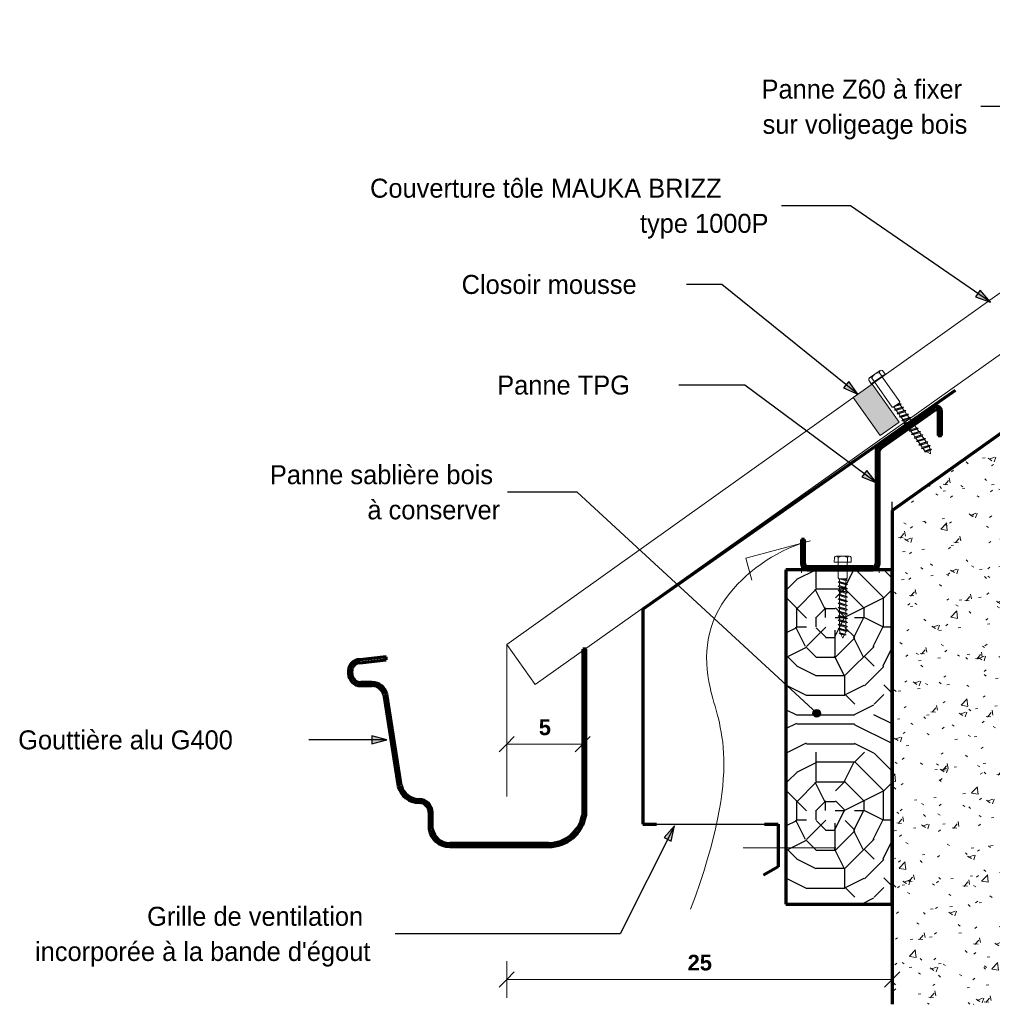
# Model space of a CAD drawing. Header units: metres. Extents: x -9.8 to 11.6, y 2.2 to 9.3.
# Tile 18 of 19: x 10.36 to 11, y 3.179 to 3.827. Entities that reach past the tile are written whole.
import ezdxf

# ---------------------------------------------------------------- set-up
doc = ezdxf.new("R2010")
doc.units = ezdxf.units.M
for name, pattern in [('Centre', [0.03175, 0.00635, -0.004763, 0.015875, -0.004763]), ('Tiret', [0.00635, 0.003175, -0.003175]), ('tiret perso', [0.0026, 0.0013, -0.0013])]:
    doc.linetypes.add(name, pattern=pattern)
for name, color, linetype, lineweight in [('001_Dark_1 20', 7, 'Continuous', 18), ('A-ANNO-DIMS', 211, 'Continuous', 9), ('A-ANNO-DIMS-5', 211, 'Continuous', 9), ('A-DETL', 90, 'Continuous', 18), ('A-DETL-CNTR', 5, 'Centre', 18), ('A-DETL-GENF', 92, 'Continuous', 18), ('A-DETL-MEDM', 33, 'Continuous', 50), ('A-WALL', 113, 'Continuous', 25), ('A-WALL-PATT', 111, 'Continuous', 25), ('G-ANNO-TEXT', 231, 'Continuous', 9), ('S-BEAM', 12, 'Continuous', 18), ('S-BEAM-HDLN', 1, 'Continuous', 18), ('VIS 6X50_dwg', 252, 'Continuous', 18), ('VIS 6X60_dwg', 252, 'Continuous', 18)]:
    doc.layers.add(name, color=color, linetype=linetype, lineweight=lineweight)
doc.styles.add('Arial_B_1', font='arialbd.ttf', dxfattribs={"height": 0.010317})
doc.styles.add('Bodoni MT_1', font='BOD_R.TTF', dxfattribs={"height": 0.0125})
doc.dimstyles.new('Cotation_cm', dxfattribs={"dimscale": 0.3048, "dimtxt": 0.010203, "dimasz": 0.032808, "dimexe": 0.03937, "dimexo": 0.0625, "dimgap": 0.009843, "dimtad": 1, "dimdec": 0, "dimlfac": 100, "dimzin": 0, "dimdsep": 46, "dimtxsty": 'Arial_B_1', "dimblk1": 'OBLIQUE', "dimblk2": 'OBLIQUE', "dimsah": 1, "dimcen": 0.09, "dimazin": 0, "dimtfac": 1, "dimtdec": 4, "dimtix": 1, "dimtmove": 0, "dimatfit": 3, "dimfxl": 0.03937, "dimfxlon": 1, "dimtvp": 1, "dimtfill": 1, "dimtolj": 1, "dimtzin": 0, "dimarcsym": 2})

# ---------------------------------------------------------------- blocks, each defined once
blk = doc.blocks.new('VIS 6X60_dwg-4979552-DETAIL D4')
at = {"layer": '001_Dark_1 20'}
for p, q in [((-7.1161, 3.75099), (-7.1231, 3.74608)), ((-7.12153, 3.74596), (-7.11987, 3.74346)), ((-7.11653, 3.74947), (-7.11481, 3.74701)), ((-7.10589, 3.7278), (-7.10231, 3.7291)), ((-7.10071, 3.72681), (-7.10184, 3.72681)), ((-7.10383, 3.72242), (-7.1028, 3.72095)), ((-7.10336, 3.72014), (-7.0975, 3.72223)), ((-7.10176, 3.71786), (-7.0959, 3.71995)), ((-7.0991, 3.72452), (-7.10024, 3.72453)), ((-7.09855, 3.71328), (-7.09269, 3.71537)), ((-7.09374, 3.70642), (-7.08788, 3.70851)), ((-7.08948, 3.7108), (-7.09061, 3.7108)), ((-7.08893, 3.69956), (-7.08307, 3.70165)), ((-7.08638, 3.69803), (-7.08331, 3.69915)), ((-7.08321, 3.69831), (-7.08235, 3.69905))]:
    blk.add_line(p, q, dxfattribs=at)
at = {"layer": '001_Dark_1 20', "flags": 128}
for points in [[(-7.12353, 3.74456), (-7.12187, 3.74206), (-7.1128, 3.74842), (-7.11452, 3.75087)], [(-7.11976, 3.74354), (-7.10808, 3.72687), (-7.10739, 3.72675), (-7.10329, 3.72962), (-7.10317, 3.73032), (-7.11486, 3.74698)], [(-7.10344, 3.7291), (-7.10231, 3.7291), (-7.10287, 3.72829), (-7.10704, 3.727), (-7.10601, 3.72553), (-7.10657, 3.72472), (-7.10544, 3.72471), (-7.10127, 3.726)], [(-7.10657, 3.72472), (-7.10071, 3.72681), (-7.10127, 3.726), (-7.10024, 3.72453), (-7.10441, 3.72324)], [(-7.10287, 3.72829), (-7.10184, 3.72681), (-7.10601, 3.72553)], [(-7.10364, 3.72938), (-7.10344, 3.7291), (-7.10447, 3.7288)], [(-7.10544, 3.72471), (-7.10441, 3.72324), (-7.10497, 3.72243), (-7.10383, 3.72242), (-7.09966, 3.72371), (-7.0991, 3.72452), (-7.10497, 3.72243)], [(-7.09863, 3.72224), (-7.1028, 3.72095), (-7.10336, 3.72014), (-7.10223, 3.72014), (-7.09806, 3.72142), (-7.0975, 3.72223), (-7.09863, 3.72224), (-7.09966, 3.72371)], [(-7.10223, 3.72014), (-7.1012, 3.71866), (-7.10176, 3.71786), (-7.10063, 3.71785), (-7.09959, 3.71638)], [(-7.09806, 3.72142), (-7.09703, 3.71995), (-7.1012, 3.71866)], [(-7.09646, 3.71914), (-7.0959, 3.71995), (-7.09703, 3.71995)], [(-7.10063, 3.71785), (-7.09646, 3.71914), (-7.09542, 3.71766)], [(-7.10015, 3.71557), (-7.09429, 3.71766), (-7.09485, 3.71685), (-7.09382, 3.71538), (-7.09799, 3.71409)], [(-7.09429, 3.71766), (-7.09542, 3.71766), (-7.09959, 3.71638), (-7.10015, 3.71557), (-7.09902, 3.71556), (-7.09485, 3.71685)], [(-7.09902, 3.71556), (-7.09799, 3.71409), (-7.09855, 3.71328), (-7.09742, 3.71327), (-7.09639, 3.7118)], [(-7.09742, 3.71327), (-7.09325, 3.71456), (-7.09222, 3.71309), (-7.09108, 3.71308)], [(-7.09325, 3.71456), (-7.09269, 3.71537), (-7.09382, 3.71538)], [(-7.09222, 3.71309), (-7.09639, 3.7118), (-7.09695, 3.71099), (-7.09581, 3.71099), (-7.09165, 3.71227)], [(-7.09695, 3.71099), (-7.09108, 3.71308), (-7.09165, 3.71227), (-7.09061, 3.7108), (-7.09478, 3.70951)], [(-7.09581, 3.71099), (-7.09478, 3.70951), (-7.09534, 3.70871), (-7.09421, 3.7087), (-7.09004, 3.70999), (-7.08948, 3.7108), (-7.09534, 3.70871)], [(-7.09421, 3.7087), (-7.09318, 3.70723), (-7.09374, 3.70642), (-7.09261, 3.70641), (-7.08844, 3.7077), (-7.08741, 3.70623), (-7.09158, 3.70494)], [(-7.09004, 3.70999), (-7.08901, 3.70851), (-7.09318, 3.70723)], [(-7.08844, 3.7077), (-7.08788, 3.70851), (-7.08901, 3.70851)], [(-7.09261, 3.70641), (-7.09158, 3.70494), (-7.09214, 3.70413)], [(-7.08627, 3.70622), (-7.09214, 3.70413), (-7.091, 3.70412), (-7.08997, 3.70265), (-7.09053, 3.70184), (-7.08467, 3.70393)], [(-7.091, 3.70412), (-7.08684, 3.70541), (-7.0858, 3.70394), (-7.08997, 3.70265)], [(-7.09053, 3.70184), (-7.0894, 3.70184), (-7.08837, 3.70037), (-7.0842, 3.70165)], [(-7.0894, 3.70184), (-7.08523, 3.70312), (-7.0842, 3.70165), (-7.08307, 3.70165), (-7.08363, 3.70084), (-7.0878, 3.69955), (-7.08695, 3.69834), (-7.08638, 3.69803), (-7.0868, 3.69745), (-7.0854, 3.6975)], [(-7.08837, 3.70037), (-7.08893, 3.69956), (-7.0878, 3.69955)], [(-7.08684, 3.70541), (-7.08627, 3.70622), (-7.08741, 3.70623)], [(-7.0868, 3.69745), (-7.08235, 3.69905), (-7.08331, 3.69915), (-7.08355, 3.70072), (-7.08363, 3.70084)], [(-7.08523, 3.70312), (-7.08467, 3.70393), (-7.0858, 3.70394)]]:
    blk.add_lwpolyline(points, dxfattribs=at)
blk.add_lwpolyline([(-7.08319, 3.69832), (-7.0854, 3.6975), (-7.08286, 3.69613)], close=True, dxfattribs=at)
at = {"layer": '001_Dark_1 20'}
for centre, radius, start, end in [((-7.12238, 3.74506), 0.00125, 46.58115, 203.48385), ((-7.11666, 3.74433), 0.00513, 88.57149, 161.49351), ((-7.11538, 3.74996), 0.00125, 46.58115, 203.48385)]:
    blk.add_arc(centre, radius, start, end, dxfattribs=at)
blk = doc.blocks.new('VIS 6X50_dwg-4979351-DETAIL D4')
at = {"layer": '001_Dark_1 20'}
for p, q in [((-7.35346, 3.47355), (-7.36201, 3.47355)), ((-7.36078, 3.47255), (-7.36078, 3.46955)), ((-7.35468, 3.47255), (-7.35468, 3.46955)), ((-7.35979, 3.45691), (-7.35564, 3.45557)), ((-7.35979, 3.45411), (-7.35564, 3.45278)), ((-7.35839, 3.4587), (-7.35472, 3.45771)), ((-7.35564, 3.45871), (-7.35564, 3.45837)), ((-7.36071, 3.45098), (-7.35471, 3.44933)), ((-7.35979, 3.45032), (-7.35563, 3.44899)), ((-7.3607, 3.4426), (-7.3547, 3.44095)), ((-7.35978, 3.44573), (-7.35563, 3.4444)), ((-7.35978, 3.44294), (-7.35563, 3.4416)), ((-7.35978, 3.43735), (-7.35562, 3.43602)), ((-7.35977, 3.43456), (-7.35562, 3.43322)), ((-7.36069, 3.43142), (-7.35469, 3.42978)), ((-7.36069, 3.42863), (-7.35469, 3.42698)), ((-7.35977, 3.43077), (-7.35562, 3.42943)), ((-7.36069, 3.42584), (-7.35469, 3.42419)), ((-7.36015, 3.42289), (-7.35559, 3.42165)), ((-7.35977, 3.42798), (-7.35561, 3.42664)), ((-7.35947, 3.42312), (-7.35632, 3.42229))]:
    blk.add_line(p, q, dxfattribs=at)
at = {"layer": '001_Dark_1 20', "flags": 128}
for points in [[(-7.36323, 3.47255), (-7.3633, 3.46955), (-7.35223, 3.46956), (-7.35223, 3.47256)], [(-7.36072, 3.46955), (-7.36072, 3.4592), (-7.36022, 3.4587), (-7.35521, 3.45871), (-7.35472, 3.45921), (-7.35473, 3.46955)], [(-7.35564, 3.45737), (-7.35979, 3.4587), (-7.35979, 3.45691), (-7.36072, 3.45657), (-7.35979, 3.45591), (-7.35564, 3.45458)], [(-7.36072, 3.45657), (-7.35471, 3.45492), (-7.35564, 3.45458), (-7.35564, 3.45278), (-7.35471, 3.45212)], [(-7.35979, 3.45591), (-7.35979, 3.45411), (-7.36071, 3.45377), (-7.35979, 3.45312), (-7.35564, 3.45178)], [(-7.35666, 3.4587), (-7.35564, 3.45837), (-7.35472, 3.45771), (-7.35564, 3.45737), (-7.35564, 3.45557), (-7.35471, 3.45492)], [(-7.36071, 3.45377), (-7.35471, 3.45212), (-7.35564, 3.45178), (-7.35563, 3.44998)], [(-7.35979, 3.45312), (-7.35979, 3.45132), (-7.36071, 3.45098), (-7.35979, 3.45032), (-7.35979, 3.44853), (-7.35563, 3.44719), (-7.35471, 3.44654)], [(-7.35979, 3.44853), (-7.36071, 3.44819), (-7.35978, 3.44753)], [(-7.36071, 3.44819), (-7.35471, 3.44654), (-7.35563, 3.4462), (-7.35563, 3.4444), (-7.35471, 3.44374), (-7.36071, 3.44539)], [(-7.35563, 3.4462), (-7.35978, 3.44753), (-7.35978, 3.44573), (-7.36071, 3.44539), (-7.35978, 3.44474)], [(-7.35563, 3.44719), (-7.35563, 3.44899), (-7.35471, 3.44933), (-7.35563, 3.44998), (-7.35979, 3.45132)], [(-7.35563, 3.4434), (-7.35978, 3.44474), (-7.35978, 3.44294), (-7.3607, 3.4426), (-7.35978, 3.44194), (-7.35563, 3.44061)], [(-7.35978, 3.44194), (-7.35978, 3.44015), (-7.3607, 3.4398), (-7.35978, 3.43915), (-7.35562, 3.43781)], [(-7.35471, 3.44374), (-7.35563, 3.4434), (-7.35563, 3.4416), (-7.3547, 3.44095), (-7.35563, 3.44061), (-7.35562, 3.43881)], [(-7.3607, 3.4398), (-7.3547, 3.43816), (-7.35562, 3.43881), (-7.35978, 3.44015)], [(-7.35978, 3.43915), (-7.35978, 3.43735), (-7.3607, 3.43701), (-7.35978, 3.43636)], [(-7.3547, 3.43816), (-7.35562, 3.43781), (-7.35562, 3.43602), (-7.3547, 3.43536), (-7.3607, 3.43701)], [(-7.35562, 3.43502), (-7.35978, 3.43636), (-7.35977, 3.43456), (-7.3607, 3.43422), (-7.35977, 3.43356)], [(-7.3547, 3.43536), (-7.35562, 3.43502), (-7.35562, 3.43322), (-7.3547, 3.43257)], [(-7.3607, 3.43422), (-7.3547, 3.43257), (-7.35562, 3.43223), (-7.35562, 3.43043), (-7.35977, 3.43177)], [(-7.35562, 3.43223), (-7.35977, 3.43356), (-7.35977, 3.43177), (-7.36069, 3.43142), (-7.35977, 3.43077), (-7.35977, 3.42897), (-7.35562, 3.42764), (-7.35562, 3.42943), (-7.35469, 3.42978), (-7.35562, 3.43043)], [(-7.35977, 3.42897), (-7.36069, 3.42863), (-7.35977, 3.42798), (-7.35977, 3.42618), (-7.36069, 3.42584), (-7.35977, 3.42518), (-7.35561, 3.42385)], [(-7.35977, 3.42518), (-7.35976, 3.4237), (-7.35947, 3.42312), (-7.36015, 3.42289), (-7.35897, 3.42213)], [(-7.35672, 3.42154), (-7.35559, 3.42165), (-7.35632, 3.42229), (-7.35561, 3.42371), (-7.35561, 3.42385), (-7.35469, 3.42419), (-7.35561, 3.42484), (-7.35977, 3.42618)], [(-7.35562, 3.42764), (-7.35469, 3.42698), (-7.35561, 3.42664), (-7.35561, 3.42484)]]:
    blk.add_lwpolyline(points, dxfattribs=at)
blk.add_lwpolyline([(-7.3567, 3.42153), (-7.35897, 3.42213), (-7.35768, 3.41955)], close=True, dxfattribs=at)
at = {"layer": '001_Dark_1 20'}
for centre, radius, start, end in [((-7.362, 3.4723), 0.00125, 11.59686, 168.49956), ((-7.35773, 3.46842), 0.00513, 53.5872, 126.50922), ((-7.35345, 3.4723), 0.00125, 11.59686, 168.49956)]:
    blk.add_arc(centre, radius, start, end, dxfattribs=at)
blk = doc.blocks.new('DIMBLOCK1-DETAIL D4')
at = {"layer": 'A-ANNO-DIMS-5'}
for p, q in [((10.68068, 3.34983), (10.68068, 3.36183)), ((10.73068, 3.34983), (10.73068, 3.36183)), ((10.68068, 3.34983), (10.73068, 3.34983)), ((10.68068, 3.34983), (10.68068, 3.33783)), ((10.73068, 3.34983), (10.73068, 3.33783))]:
    blk.add_line(p, q, dxfattribs=at)
at = {"layer": 'A-ANNO-DIMS-5', "lineweight": 35}
for p, q in [((10.68068, 3.34983), (10.68568, 3.35483)), ((10.73068, 3.34983), (10.73568, 3.35483)), ((10.68068, 3.34983), (10.67568, 3.34483)), ((10.73068, 3.34983), (10.72568, 3.34483))]:
    blk.add_line(p, q, dxfattribs=at)
at = {"layer": 'A-ANNO-DIMS-5', "color": 0, "insert": (10.70179, 3.36606), "char_height": 0.0103175, "width": 0.0093281, "attachment_point": 1, "line_spacing_factor": 0.941778, "style": 'Arial_B_1', "bg_fill": 3, "box_fill_scale": 1.25, "bg_fill_color": 256, "bg_fill_true_color": 13158600, "bg_fill_transparency": 0}
blk.add_mtext('\\fArial|b1|i0|c0|p34|;5', dxfattribs=at)
blk = doc.blocks.new('_Oblique')
at = {"color": 0, "linetype": 'ByBlock', "lineweight": -2}
blk.add_line((-0.5, -0.5), (0.5, 0.5), dxfattribs=at)
blk = doc.blocks.new('DIMBLOCK2-DETAIL D4')
at = {"layer": 'A-ANNO-DIMS-5'}
for p, q in [((10.68068, 3.19494), (10.68068, 3.20694)), ((10.93429, 3.19494), (10.93429, 3.20694)), ((10.68068, 3.19494), (10.93429, 3.19494)), ((10.68068, 3.19494), (10.68068, 3.18294)), ((10.93429, 3.19494), (10.93429, 3.18294))]:
    blk.add_line(p, q, dxfattribs=at)
at = {"layer": 'A-ANNO-DIMS-5', "lineweight": 35}
for p, q in [((10.68068, 3.19494), (10.67568, 3.18994)), ((10.68068, 3.19494), (10.68568, 3.19994)), ((10.93429, 3.19494), (10.92929, 3.18994)), ((10.93429, 3.19494), (10.93929, 3.19994))]:
    blk.add_line(p, q, dxfattribs=at)
at = {"layer": 'A-ANNO-DIMS-5', "color": 0, "insert": (10.79971, 3.21117), "char_height": 0.010317, "width": 0.0186562, "attachment_point": 1, "line_spacing_factor": 0.941778, "style": 'Arial_B_1', "bg_fill": 3, "box_fill_scale": 1.25, "bg_fill_color": 256, "bg_fill_true_color": 13158600, "bg_fill_transparency": 0}
blk.add_mtext('25', dxfattribs=at)

msp = doc.modelspace()

# ---------------------------------------------------------------- hatches: boundary and pattern name
at = {"layer": 'A-DETL-GENF'}
msp.add_hatch(color=254, dxfattribs=at).paths.add_polyline_path([(10.90864, 3.57792), (10.9265, 3.55286), (10.93896, 3.56174), (10.9211, 3.5868)])
at = {"layer": 'A-DETL-GENF', "lineweight": 25}
h = msp.add_hatch(dxfattribs=at)
h.set_pattern_fill('FP_55', color=250, style=0, pattern_type=2)
h.set_pattern_definition([(0, (17.85642, 4.125), (0.127, 0.127), [0.0381, -0.0889]), (0, (17.85642, 4.131), (0.127, 0.127), [0.0381, -0.0889]), (0, (17.86277, 4.144), (0.127, 0.127), [0.0254, -0.1016]), (0, (17.86912, 4.157), (0.127, 0.127), [0.01905, -0.10795]), (0, (17.86912, 4.169), (0.127, 0.127), [0.0127, -0.1143]), (0, (17.83737, 4.182), (0.127, 0.127), [0.00635, -0.03175, 0.00635, -0.08255]), (0, (17.85642, 4.189), (0.127, 0.127), [0.00635, -0.0508, 0.01905, -0.0508]), (0, (17.88182, 4.195), (0.127, 0.127), [0.00635, -0.00635, 0.00635, -0.10795]), (0, (17.87547, 4.201), (0.127, 0.127), [0.00635, -0.12065]), (0, (17.86912, 4.214), (0.127, 0.127), [0.01905, -0.10795]), (0, (17.86912, 4.227), (0.127, 0.127), [0.0254, -0.1016]), (0, (17.86277, 4.239), (0.127, 0.127), [0.03175, -0.0381, 0.00635, -0.0508]), (90, (17.81197, 4.163), (-0.127, 0.127), [0.00635, -0.0127, 0.03175, -0.0762]), (90, (17.81832, 4.176), (-0.127, 0.127), [0.00635, -0.00635, 0.01905, -0.09525]), (90, (17.82467, 4.227), (-0.127, 0.127), [0.0127, -0.1143]), (90, (17.83102, 4.176), (-0.127, 0.127), [0.0254, -0.0381, 0.00635, -0.05715]), (90, (17.83737, 4.246), (-0.127, 0.127), [0.00635, -0.12065]), (90, (17.84372, 4.182), (-0.127, 0.127), [0.01905, -0.10795]), (90, (17.85642, 4.189), (-0.127, 0.127), [0.0127, -0.1143]), (90, (17.86912, 4.189), (-0.127, 0.127), [0.00635, -0.01905, 0.01905, -0.08255]), (90, (17.87547, 4.195), (-0.127, 0.127), [0.00635, -0.12065]), (90, (17.88182, 4.169), (-0.127, 0.127), [0.01778, -0.10922]), (90, (17.88817, 4.144), (-0.127, 0.127), [0.0127, -0.1143]), (90, (17.90087, 4.195), (-0.127, 0.127), [0.00635, -0.12065]), (90, (17.91357, 4.189), (-0.127, 0.127), [0.01905, -0.10795]), (90, (17.92627, 4.189), (-0.127, 0.127), [0.01905, -0.10795]), (45, (17.90722, 4.138), (0, 0.1269964), [0.00898, -0.00898, 0.00898, -0.15266]), (45, (17.88182, 4.169), (0, 0.1269964), [0.01796, -0.16164]), (45, (17.83102, 4.233), (0, 0.1269964), [0.01796, -0.16164]), (45, (17.85642, 4.201), (0, 0.1269964), [0.01796, -0.16164]), (45, (17.86277, 4.176), (0, 0.1269964), [0.01796, -0.16164]), (45, (17.90087, 4.15), (0, 0.1269964), [0.01796, -0.16164]), (45, (17.88817, 4.157), (0, 0.1269964), [0.02694, -0.15266]), (45, (17.85007, 4.214), (0, 0.1269964), [0.00898, -0.17062]), (45, (17.84372, 4.227), (0, 0.1269964), [0.00898, -0.17062]), (45, (17.89452, 4.227), (0, 0.1269964), [0.00898, -0.17062]), (45, (17.84372, 4.163), (0, 0.1269964), [0.00898, -0.17062]), (45, (17.91357, 4.208), (0, 0.1269964), [0.00898, -0.17062]), (45, (17.86912, 4.195), (0, 0.1269964), [0.00898, -0.17062]), (45, (17.88182, 4.208), (0, 0.1269964), [0.00898, -0.17062]), (135, (17.87547, 4.182), (-0.1269964, 1e-17), [0.00898, -0.00898, 0.02694, -0.1347]), (135, (17.89452, 4.182), (-0.1269964, 1e-17), [0.00898, -0.17062]), (135, (17.89452, 4.138), (-0.1269964, 1e-17), [0.00898, -0.17062]), (135, (17.86912, 4.169), (-0.1269964, 1e-17), [0.00898, -0.17062]), (135, (17.88817, 4.195), (-0.1269964, 1e-17), [0.00898, -0.17062]), (135, (17.85642, 4.163), (-0.1269964, 1e-17), [0.00898, -0.17062]), (135, (17.90722, 4.163), (-0.1269964, 1e-17), [0.00898, -0.17062]), (135, (17.81832, 4.125), (-0.1269964, 1e-17), [0.00898, -0.17062]), (135, (17.82467, 4.131), (-0.1269964, 1e-17), [0.01796, -0.16164]), (135, (17.83102, 4.138), (-0.1269964, 1e-17), [0.01796, -0.16164]), (135, (17.84372, 4.138), (-0.1269964, 1e-17), [0.01796, -0.16164]), (135, (17.85007, 4.15), (-0.1269964, 1e-17), [0.01796, -0.16164]), (135, (17.90087, 4.201), (-0.1269964, 1e-17), [0.01796, -0.16164]), (135, (17.92627, 4.138), (-0.1269964, 1e-17), [0.01796, -0.16164]), (135, (17.93262, 4.239), (-0.1269964, 1e-17), [0.01796, -0.16164]), (135, (17.93262, 4.227), (-0.1269964, 1e-17), [0.01796, -0.16164]), (135, (17.91992, 4.22), (-0.1269964, 1e-17), [0.01796, -0.16164]), (135, (17.83102, 4.22), (-0.1269964, 1e-17), [0.02694, -0.15266]), (135, (17.91357, 4.208), (-0.1269964, 1e-17), [0.02694, -0.15266]), (26.565, (17.84372, 4.246), (0.1269997, -4.6e-06), [0.0142, -0.26978]), (26.565, (17.84372, 4.182), (0.1269997, -4.6e-06), [0.0142, -0.26978]), (26.565, (17.85642, 4.22), (0.1269997, -4.6e-06), [0.0142, -0.26978]), (26.565, (17.89452, 4.131), (0.1269997, -4.6e-06), [0.0142, -0.26978]), (26.565, (17.88817, 4.144), (0.1269997, -4.6e-06), [0.0142, -0.26978]), (26.565, (17.85007, 4.169), (0.1269997, -4.6e-06), [0.0142, -0.26978]), (26.565, (17.85007, 4.233), (0.1269997, -4.6e-06), [0.0142, -0.26978]), (26.565, (17.88817, 4.195), (0.1269997, -4.6e-06), [0.0284, -0.25558]), (63.435, (17.88817, 4.214), (-4.6e-06, 0.1269997), [0.0142, -0.26978]), (63.435, (17.90722, 4.176), (-4.6e-06, 0.1269997), [0.0142, -0.26978]), (63.435, (17.84372, 4.201), (-4.6e-06, 0.1269997), [0.0142, -0.26978]), (63.435, (17.81832, 4.208), (-4.6e-06, 0.1269997), [0.0142, -0.26978]), (63.435, (17.89452, 4.182), (-4.6e-06, 0.1269997), [0.0142, -0.26978]), (63.435, (17.88182, 4.182), (-4.6e-06, 0.1269997), [0.0142, -0.26978]), (63.435, (17.83102, 4.201), (-4.6e-06, 0.1269997), [0.0284, -0.25558]), (63.435, (17.92627, 4.157), (-4.6e-06, 0.1269997), [0.0284, -0.25558]), (63.435, (17.91357, 4.163), (-4.6e-06, 0.1269997), [0.0284, -0.25558]), (116.565, (17.81197, 4.144), (4.6e-06, 0.1269997), [0.0142, -0.26978]), (116.565, (17.81197, 4.214), (4.6e-06, 0.1269997), [0.0142, -0.26978]), (116.565, (17.83737, 4.125), (4.6e-06, 0.1269997), [0.0142, -0.26978]), (116.565, (17.82467, 4.239), (4.6e-06, 0.1269997), [0.0142, -0.26978]), (116.565, (17.83737, 4.163), (4.6e-06, 0.1269997), [0.0142, -0.26978]), (116.565, (17.86277, 4.176), (4.6e-06, 0.1269997), [0.0142, -0.26978]), (116.565, (17.87547, 4.201), (4.6e-06, 0.1269997), [0.0142, -0.26978]), (116.565, (17.81832, 4.15), (4.6e-06, 0.1269997), [0.0142, -0.26978]), (116.565, (17.85007, 4.169), (4.6e-06, 0.1269997), [0.0142, -0.26978]), (116.565, (17.88817, 4.157), (4.6e-06, 0.1269997), [0.0142, -0.26978]), (116.565, (17.90087, 4.169), (4.6e-06, 0.1269997), [0.0142, -0.26978]), (116.565, (17.92627, 4.208), (4.6e-06, 0.1269997), [0.0142, -0.26978]), (116.565, (17.83102, 4.246), (4.6e-06, 0.1269997), [0.0142, -0.26978]), (116.565, (17.81197, 4.239), (4.6e-06, 0.1269997), [0.0284, -0.25558]), (116.565, (17.83102, 4.15), (4.6e-06, 0.1269997), [0.0284, -0.25558]), (153.435, (17.81197, 4.131), (-0.1269997, -4.6e-06), [0.0142, -0.26978]), (153.435, (17.91992, 4.125), (-0.1269997, -4.6e-06), [0.0142, -0.26978]), (153.435, (17.91357, 4.189), (-0.1269997, -4.6e-06), [0.0142, -0.26978]), (153.435, (17.86277, 4.144), (-0.1269997, -4.6e-06), [0.0142, -0.26978]), (153.435, (17.85642, 4.131), (-0.1269997, -4.6e-06), [0.0142, -0.26978]), (153.435, (17.86912, 4.157), (-0.1269997, -4.6e-06), [0.0142, -0.26978]), (153.435, (17.90722, 4.233), (-0.1269997, -4.6e-06), [0.0142, -0.26978]), (153.435, (17.91992, 4.239), (-0.1269997, -4.6e-06), [0.0284, -0.25558])])
h.paths.add_polyline_path([(10.86429, 3.24456), (10.93429, 3.24456), (10.93429, 3.46456), (10.86429, 3.46456)])
at = {"layer": 'A-WALL-PATT', "lineweight": 18}
h = msp.add_hatch(dxfattribs=at)
h.set_pattern_fill('FP_52', color=256, style=0, pattern_type=2)
h.set_pattern_definition([(50, (17.81197, 4.125), (0.03643638, -0.0031863), [0.00381, -0.04191]), (355, (17.81197, 4.125), (-0.00704663, 0.03820955), [0.00305, -0.03353]), (100.451, (17.81501, 4.125), (0.02938482, 0.03502124), [0.00324, -0.03562]), (46.184, (17.81197, 4.135), (0.0542153, -0.00840626), [0.00571, -0.06286]), (96.636, (17.81649, 4.134), (0.04747916, 0.0494883), [0.00486, -0.05343]), (351.184, (17.81197, 4.135), (0.04748547, 0.04948695), [0.00457, -0.05029]), (21, (17.81705, 4.133), (0.03032322, -0.02045151), [0.00381, -0.04191]), (326, (17.81705, 4.133), (0.01236124, 0.0368351), [0.00305, -0.03353]), (71.451, (17.81958, 4.131), (0.04267917, 0.01638422), [0.00324, -0.03562]), (37.5, (17.811971, 4.125), (0.0006141, 0.016907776), [0.00168, -0.03145, 0.00168, -0.03236, -0.03365]), (37.5, (17.811971, 4.125), (0.0006141, 0.016907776), [-0.06716, 0.00168, -0.03198]), (7.5, (17.811971, 4.125), (0.01335918, 0.020035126), [0.00168, -0.01773, 0.00168, -0.03068, -0.01283]), (7.5, (17.811971, 4.125), (0.01335918, 0.020035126), [-0.05177, 0.00168, -0.01115]), (327.5, (17.800651, 4.125), (0.02711854, -0.001151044), [0.00168, -0.01102, 0.00168, -0.03795, -0.05258]), (327.5, (17.800651, 4.125), (0.02711854, -0.001151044), [-0.05232, 0.00168, -0.0509]), (317.5, (17.79557, 4.125), (0.0296253, 0.00508009), [0.00168, -0.01483, 0.00168, -0.02464, -0.03734]), (317.5, (17.79557, 4.125), (0.0296253, 0.00508009), [-0.04282, 0.00168, -0.03566])])
h.paths.add_polyline_path([(10.953, 3.17858), (11.15429, 3.17858), (11.15429, 3.66017), (10.93429, 3.50348), (10.93429, 3.17858)])
at = {"layer": 'G-ANNO-TEXT', "lineweight": 25}
for points in [[(10.999, 3.64073), (10.99229, 3.64861), (10.98925, 3.6442)], [(10.9118, 3.58017), (10.9057, 3.58853), (10.90233, 3.58435)], [(10.92407, 3.52188), (10.91763, 3.52999), (10.91444, 3.52568)], [(10.60187, 3.35263), (10.59187, 3.35531), (10.59187, 3.34995)], [(10.79111, 3.29603), (10.78422, 3.28831), (10.789, 3.2859)]]:
    msp.add_hatch(color=7, dxfattribs=at).paths.add_polyline_path(points)
h = msp.add_hatch(color=7, dxfattribs=at)
edge = h.paths.add_edge_path()
edge.add_arc((10.88472, 3.37013), 0.0025, 0, 360)

# ---------------------------------------------------------------- linework, layer by layer
at = {"layer": 'A-DETL'}
for p, q in [((10.68068, 3.41544), (11.25753, 3.8266)), ((10.69942, 3.38906), (11.3153, 3.8266)), ((10.9211, 3.5868), (10.90864, 3.57792)), ((10.93896, 3.56174), (10.9211, 3.5868)), ((10.90864, 3.57792), (10.9265, 3.55286)), ((10.9265, 3.55286), (10.93896, 3.56174)), ((10.8805, 3.48369), (10.838, 3.4723)), ((10.838, 3.4723), (10.84188, 3.45781)), ((10.68068, 3.41544), (10.69942, 3.38906))]:
    msp.add_line(p, q, dxfattribs=at)
at = {"layer": 'A-DETL', "linetype": 'tiret perso', "lineweight": 25}
msp.add_line((10.77927, 3.29715), (10.85027, 3.29715), dxfattribs=at)
at = {"layer": 'A-DETL'}
msp.add_open_spline([(10.8017, 3.24117), (10.83701, 3.33606), (10.80708, 3.38113), (10.81351, 3.4473), (10.86132, 3.47905), (10.8805, 3.48369)], degree=3, knots=[0, 0, 0, 0, 0.2761681, 0.4977259, 0.6765059, 0.6765059, 0.6765059, 0.6765059], dxfattribs=at)
at = {"layer": 'A-DETL-CNTR'}
for p, q in [((10.68068, 3.41544), (10.68068, 3.21644)), ((10.83625, 3.28149), (10.89725, 3.28149))]:
    msp.add_line(p, q, dxfattribs=at)
at = {"layer": 'A-DETL-MEDM', "lineweight": 70}
for p, q in [((10.93429, 3.50348), (11.15429, 3.66017)), ((10.97585, 3.58261), (10.77027, 3.43867)), ((10.93429, 3.46456), (10.86429, 3.46456)), ((10.86429, 3.46456), (10.86429, 3.24456)), ((10.93429, 3.24456), (10.93429, 3.46456)), ((10.77027, 3.43867), (10.77027, 3.29715)), ((10.77027, 3.29715), (10.77927, 3.29715)), ((10.85027, 3.29715), (10.85927, 3.29715)), ((10.85927, 3.29715), (10.85927, 3.26915)), ((10.85927, 3.26915), (10.84974, 3.26365)), ((10.86429, 3.24456), (10.93429, 3.24456))]:
    msp.add_line(p, q, dxfattribs=at)
at = {"layer": 'A-WALL', "lineweight": 70}
for p, q in [((11.15429, 3.66017), (10.93429, 3.50348)), ((10.93429, 3.50348), (10.93429, 3.17858))]:
    msp.add_line(p, q, dxfattribs=at)
at = {"layer": 'A-WALL'}
msp.add_line((10.93429, 3.50354), (10.93429, 3.50931), dxfattribs=at)
at = {"layer": 'G-ANNO-TEXT', "color": 250, "lineweight": 25}
for p, q in [((11.03549, 3.76937), (10.99273, 3.76937)), ((10.90696, 3.70418), (10.86147, 3.70418)), ((10.999, 3.64073), (10.90696, 3.70418)), ((10.8222, 3.65236), (10.77084, 3.65236)), ((10.9118, 3.58017), (10.8222, 3.65236)), ((10.99229, 3.64861), (10.98925, 3.6442)), ((10.999, 3.64073), (10.99229, 3.64861)), ((10.98925, 3.6442), (10.999, 3.64073)), ((10.83734, 3.58614), (10.77084, 3.58614)), ((10.92407, 3.52188), (10.83734, 3.58614)), ((10.9057, 3.58853), (10.90233, 3.58435)), ((10.90233, 3.58435), (10.9118, 3.58017)), ((10.9118, 3.58017), (10.9057, 3.58853)), ((10.91763, 3.52999), (10.91444, 3.52568)), ((10.91444, 3.52568), (10.92407, 3.52188)), ((10.92407, 3.52188), (10.91763, 3.52999)), ((10.72706, 3.51562), (10.6813, 3.51562)), ((10.88472, 3.37013), (10.72706, 3.51562)), ((10.60187, 3.35263), (10.51482, 3.35263)), ((10.60187, 3.35263), (10.59187, 3.35531)), ((10.59187, 3.35531), (10.59187, 3.34995)), ((10.59187, 3.34995), (10.60187, 3.35263)), ((10.79111, 3.29603), (10.75525, 3.22496)), ((10.79111, 3.29603), (10.78422, 3.28831)), ((10.789, 3.2859), (10.79111, 3.29603)), ((10.78422, 3.28831), (10.789, 3.2859)), ((10.75525, 3.22496), (10.60736, 3.22496))]:
    msp.add_line(p, q, dxfattribs=at)
msp.add_circle((10.88472, 3.37013), 0.0025, dxfattribs=at)
at = {"layer": 'S-BEAM', "lineweight": 70}
for p, q in [((10.96204, 3.57162), (10.92574, 3.5462)), ((10.92689, 3.54457), (10.96314, 3.56995)), ((10.9647, 3.56904), (10.9647, 3.55304)), ((10.9667, 3.55304), (10.9667, 3.56904)), ((10.9647, 3.55304), (10.9667, 3.55304)), ((10.92369, 3.54296), (10.92369, 3.46856)), ((10.92569, 3.46856), (10.92569, 3.54277)), ((10.87669, 3.48456), (10.87469, 3.48456)), ((10.87469, 3.48456), (10.87469, 3.46856)), ((10.87669, 3.46856), (10.87669, 3.48456)), ((10.92169, 3.46656), (10.87869, 3.46656)), ((10.87869, 3.46456), (10.92169, 3.46456)), ((10.73268, 3.4124), (10.73068, 3.4124)), ((10.73068, 3.4124), (10.73068, 3.30314)), ((10.73268, 3.30296), (10.73268, 3.4124)), ((10.60133, 3.40721), (10.58394, 3.40536)), ((10.58398, 3.40337), (10.60133, 3.4052)), ((10.60133, 3.4052), (10.60133, 3.40721)), ((10.57666, 3.39808), (10.57666, 3.39621)), ((10.57868, 3.39621), (10.57868, 3.39807)), ((10.59217, 3.3903), (10.58459, 3.3903)), ((10.58458, 3.3883), (10.59217, 3.3883)), ((10.61121, 3.3225), (10.60177, 3.3828)), ((10.59981, 3.38239), (10.60925, 3.32209)), ((10.62968, 3.30473), (10.62968, 3.29387)), ((10.63168, 3.29404), (10.63168, 3.30473)), ((10.70817, 3.2844), (10.64317, 3.2844)), ((10.64317, 3.2824), (10.70817, 3.2824))]:
    msp.add_line(p, q, dxfattribs=at)
at = {"layer": 'S-BEAM'}
for p, q in [((10.9647, 3.55221), (10.9647, 3.55304)), ((10.9667, 3.55304), (10.9667, 3.55221)), ((10.87469, 3.46856), (10.87469, 3.46262)), ((10.92569, 3.46262), (10.92569, 3.46856))]:
    msp.add_line(p, q, dxfattribs=at)
at = {"layer": 'S-BEAM', "lineweight": 70}
for centre, radius, start, end in [((10.96366, 3.56904), 0.00304, 359.99993, 122.07347), ((10.96366, 3.56904), 0.00104, 359.99993, 120), ((10.92861, 3.54211), 0.005, 125.00005, 170.1589), ((10.92861, 3.54211), 0.003, 125.00005, 167.28332), ((10.87869, 3.46856), 0.004, 179.99996, 269.99996), ((10.87869, 3.46856), 0.002, 179.99996, 269.99996), ((10.92169, 3.46856), 0.002, 270.00004, 0.00004), ((10.92169, 3.46856), 0.004, 270.00004, 0.00004), ((10.58394, 3.39808), 0.00728, 90, 180), ((10.58398, 3.39807), 0.0053, 90, 180), ((10.58458, 3.39621), 0.00791, 180, 270), ((10.58459, 3.39621), 0.00591, 180, 270), ((10.59217, 3.3804), 0.0099, 14, 90), ((10.59217, 3.3804), 0.0079, 14.61975, 90), ((10.62301, 3.3256), 0.0142, 194.29726, 270), ((10.62301, 3.3256), 0.0122, 194.72375, 270), ((10.62301, 3.30473), 0.00867, 0, 90), ((10.62301, 3.30473), 0.00667, 360, 90), ((10.70817, 3.30729), 0.02289, 270, 349.56027), ((10.70817, 3.30729), 0.02489, 270, 349.98963), ((10.64317, 3.29607), 0.01367, 189.23772, 270), ((10.64317, 3.29607), 0.01167, 190, 270)]:
    msp.add_arc(centre, radius, start, end, dxfattribs=at)
at = {"layer": 'S-BEAM-HDLN', "linetype": 'Tiret'}
msp.add_line((10.96314, 3.56911), (10.96314, 3.56989), dxfattribs=at)

# ---------------------------------------------------------------- block references
at = {"layer": 'VIS 6X50_dwg', "color": 7}
msp.add_blockref('VIS 6X50_dwg-4979351-DETAIL D4', (18.25954, 0), dxfattribs=at)
at = {"layer": 'VIS 6X60_dwg', "color": 7}
msp.add_blockref('VIS 6X60_dwg-4979552-DETAIL D4', (18.04248, -0.15521), dxfattribs=at)

# ---------------------------------------------------------------- texts
at = {"layer": 'G-ANNO-TEXT', "color": 7, "lineweight": 25, "char_height": 0.0125, "attachment_point": 1, "style": 'Bodoni MT_1'}
for s, insert, width in [('Panne sablière bois', (10.52485, 3.53341), 0.1887974), ('à conserver', (10.58901, 3.51026), 0.1110337)]:
    msp.add_mtext(s, dxfattribs=dict(at, insert=insert, width=width))
at = {"layer": 'G-ANNO-TEXT', "color": 7, "lineweight": 25, "char_height": 0.0125, "attachment_point": 1, "style": 'Bodoni MT_1', "bg_fill": 3, "box_fill_scale": 1.25, "bg_fill_color": 256, "bg_fill_true_color": 13158600, "bg_fill_transparency": 0}
for s, insert, width in [('Gouttière alu G400 ', (10.35922, 3.35888), 0.1879957), ('Grille de ventilation', (10.44405, 3.24275), 0.1972151)]:
    msp.add_mtext(s, dxfattribs=dict(at, insert=insert, width=width))

# ---------------------------------------------------------------- next in the draw order: texts
for s, insert, width in [('Panne Z60 à fixer ', (10.84838, 3.78716), 0.174367), ('sur voligeage bois ', (10.84905, 3.76401), 0.1735653), ('Couverture tôle MAUKA BRIZZ', (10.59077, 3.72197), 0.3274893), ('type 1000P', (10.76837, 3.69882), 0.1122362), ('Closoir mousse', (10.651, 3.65861), 0.1447046), ('Panne TPG ', (10.67444, 3.59239), 0.1162447), ("incorporée à la bande d'égout", (10.3703, 3.2196), 0.2866033)]:
    msp.add_mtext(s, dxfattribs=dict(at, insert=insert, width=width))

# ---------------------------------------------------------------- next in the draw order: dimensions: what is measured, and where the dimension line sits
at = {"layer": 'A-ANNO-DIMS'}
for base, p1, p2, override, picture, middle in [((10.73068, 3.34983), (10.68068, 3.36183), (10.73068, 3.36183), {"dimpost": '<>', "dimfxl": 0.05}, 'DIMBLOCK1-DETAIL D4', (10.70568, 3.35808)), ((10.93429, 3.19494), (10.68068, 3.20694), (10.93429, 3.20694), {"dimpost": '<>', "dimfxl": 0.253609}, 'DIMBLOCK2-DETAIL D4', (10.80748, 3.20321))]:
    dim = msp.add_linear_dim(base=base, p1=p1, p2=p2, dimstyle='Cotation_cm', override=override, dxfattribs=at)
    dim.commit()
    dim.dimension.update_dxf_attribs({"geometry": picture, "text_midpoint": middle})

doc.saveas('drawing.dxf')
